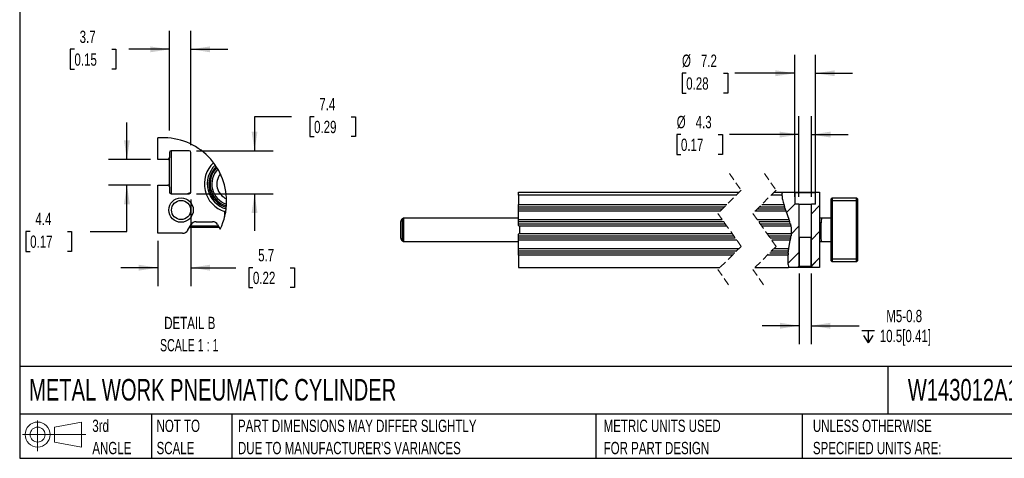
# Model space of a CAD drawing. Header units: millimetres. Extents: x 13 to 546, y 13 to 419.
# Tile 1 of 6: x 13 to 352, y 13 to 164. Entities that reach past the tile are written whole.
import ezdxf

# ---------------------------------------------------------------- set-up
doc = ezdxf.new("R2010")
doc.units = ezdxf.units.MM
doc.header["$LTSCALE"] = 2
doc.linetypes.add('SLD-Dashed', pattern=[1.905, 1.27, -0.635])
doc.linetypes.add('SLD-Solid', pattern=[0])
doc.layers.add('DIMENSIONS', color=140, linetype='SLD-Solid', lineweight=25)
doc.layers.add('TEXT', color=140, linetype='SLD-Solid', lineweight=25)
doc.layers.add('HATCH', color=6, linetype='SLD-Solid')
doc.layers.add('SLD-DEFPOINTS', color=7, linetype='Continuous')
doc.styles.add('SLDTEXTSTYLE0', font='TXT', dxfattribs={"width": 0.7})
doc.styles.add('SLDTEXTSTYLE2', font='TXT', dxfattribs={"width": 0.645455})
doc.dimstyles.new('SLDDIMSTYLE2', dxfattribs={"dimtxt": 4.316016, "dimasz": 6.604, "dimexe": 0, "dimexo": 0.0625, "dimgap": 1.079004, "dimtad": 0, "dimtih": 1, "dimtoh": 1, "dimdec": 1, "dimrnd": 1e-09, "dimzin": 12, "dimdsep": 46, "dimtxsty": 'SLDTEXTSTYLE0', "dimsah": 1, "dimcen": 0.09, "dimadec": 0, "dimazin": 3, "dimtfac": 1, "dimtdec": 1, "dimtmove": 0, "dimatfit": 0, "dimfxl": 0, "dimfrac": 2, "dimtolj": 1, "dimtzin": 12, "dimarcsym": 0})
doc.dimstyles.new('SLDDIMSTYLE5', dxfattribs={"dimtxt": 4.316016, "dimasz": 6.604, "dimexe": 0, "dimexo": 0.0625, "dimgap": 1.079004, "dimtad": 0, "dimtih": 1, "dimtoh": 1, "dimdec": 1, "dimlfac": 0.5, "dimrnd": 1e-09, "dimzin": 12, "dimdsep": 46, "dimtxsty": 'SLDTEXTSTYLE0', "dimsah": 1, "dimcen": 0.09, "dimadec": 0, "dimazin": 3, "dimtfac": 1, "dimtdec": 1, "dimtmove": 0, "dimatfit": 0, "dimfxl": 0, "dimfrac": 2, "dimtolj": 1, "dimtzin": 12, "dimarcsym": 0})

# ---------------------------------------------------------------- blocks, each defined once
blk = doc.blocks.new('Block11')
at = {"color": 7, "linetype": 'SLD-Solid', "lineweight": 18}
for p, q in [((5.18, 10.62), (5.18, 0)), ((10.96, 8.33), (20.35, 10.06)), ((10.96, 3.19), (10.96, 8.33)), ((20.35, 10.06), (20.35, 1.46)), ((0, 5.76), (21.75, 5.76)), ((10.96, 3.19), (20.35, 1.46))]:
    blk.add_line(p, q, dxfattribs=at)
for radius in [4.3, 2.57]:
    blk.add_circle((5.18, 5.76), radius, dxfattribs=at)
blk = doc.blocks.new('Block12')
at = {"layer": 'SLD-DEFPOINTS'}
blk.add_blockref('Block11', (0, 0), dxfattribs=at)
blk = doc.blocks.new('SW_NOTE_0_1')
at = {"layer": 'TEXT', "color": 0, "char_height": 4.2333, "attachment_point": 1, "style": 'SLDTEXTSTYLE0'}
for s, insert in [('UNLESS OTHERWISE', (0, 5.46)), ('SPECIFIED UNITS ARE:', (0, -2.19))]:
    blk.add_mtext(s, dxfattribs=dict(at, insert=insert))
blk = doc.blocks.new('SW_NOTE_0_2')
at = {"layer": 'TEXT', "color": 0, "char_height": 4.2333, "attachment_point": 1, "style": 'SLDTEXTSTYLE0'}
for s, insert in [('PART DIMENSIONS MAY DIFFER SLIGHTLY', (0, 5.46)), ("DUE TO MANUFACTURER'S VARIANCES", (0, -2.19))]:
    blk.add_mtext(s, dxfattribs=dict(at, insert=insert))
blk = doc.blocks.new('SW_NOTE_0_3')
at = {"layer": 'TEXT', "color": 0, "char_height": 4.233, "attachment_point": 1, "style": 'SLDTEXTSTYLE0'}
for s, insert in [('NOT TO', (0, 5.46)), ('SCALE', (0, -2.19))]:
    blk.add_mtext(s, dxfattribs=dict(at, insert=insert))
blk = doc.blocks.new('SW_NOTE_0_4')
at = {"layer": 'TEXT', "color": 0, "char_height": 4.233, "attachment_point": 1, "style": 'SLDTEXTSTYLE0'}
for s, insert in [('3rd', (0, 5.46)), ('ANGLE', (0, -2.19))]:
    blk.add_mtext(s, dxfattribs=dict(at, insert=insert))
blk = doc.blocks.new('SW_NOTE_0_5')
at = {"layer": 'TEXT', "color": 0, "char_height": 4.2333, "attachment_point": 1, "style": 'SLDTEXTSTYLE0'}
for s, insert in [('METRIC UNITS USED', (0, 5.46)), ('FOR PART DESIGN', (0, -2.19))]:
    blk.add_mtext(s, dxfattribs=dict(at, insert=insert))
blk = doc.blocks.new('_D_27')
at = {"layer": 'DIMENSIONS'}
for p, q in [((279.47, 102.67), (279.47, 151.58)), ((286.67, 102.67), (286.67, 151.58)), ((242.14, 145.23), (240.69, 145.23)), ((240.69, 145.23), (240.69, 138.37)), ((254.97, 145.23), (256.42, 145.23)), ((256.42, 145.23), (256.42, 138.37)), ((279.47, 145.23), (258.83, 145.23)), ((286.67, 145.23), (299.37, 145.23)), ((240.69, 138.37), (242.14, 138.37)), ((256.42, 138.37), (254.97, 138.37))]:
    blk.add_line(p, q, dxfattribs=at)
for points in [[(279.47, 145.23), (272.87, 146.25), (272.87, 144.22)], [(286.67, 145.23), (293.28, 144.22), (293.28, 146.25)]]:
    blk.add_solid(points, dxfattribs=at)
at = {"layer": 'DIMENSIONS', "char_height": 4.233, "attachment_point": 1, "style": 'SLDTEXTSTYLE0'}
for s, insert in [('%%c', (240.68, 151.66)), ('7.2', (247.2, 151.66)), ('0.28', (242.14, 143.83))]:
    blk.add_mtext(s, dxfattribs=dict(at, insert=insert))
blk = doc.blocks.new('_D_28')
at = {"layer": 'DIMENSIONS'}
for p, q in [((280.92, 102.67), (280.92, 130.48)), ((285.22, 102.67), (285.22, 130.48)), ((240.33, 124.13), (238.89, 124.13)), ((238.89, 124.13), (238.89, 117.27)), ((253.16, 124.13), (254.61, 124.13)), ((254.61, 124.13), (254.61, 117.27)), ((280.92, 124.13), (257.03, 124.13)), ((285.22, 124.13), (297.92, 124.13)), ((238.89, 117.27), (240.33, 117.27)), ((254.61, 117.27), (253.16, 117.27))]:
    blk.add_line(p, q, dxfattribs=at)
for points in [[(280.92, 124.13), (274.32, 125.14), (274.32, 123.11)], [(285.22, 124.13), (291.83, 123.11), (291.83, 125.14)]]:
    blk.add_solid(points, dxfattribs=at)
at = {"layer": 'DIMENSIONS', "char_height": 4.233, "attachment_point": 1, "style": 'SLDTEXTSTYLE0'}
for s, insert in [('%%c', (238.87, 130.55)), ('4.3', (245.39, 130.55)), ('0.17', (240.33, 122.72))]:
    blk.add_mtext(s, dxfattribs=dict(at, insert=insert))
blk = doc.blocks.new('SW_SYMBOL_HOLE_DEPTH')
at = {"layer": 'DIMENSIONS', "color": 0}
for p, q in [((0, 1750), (1600, 1750)), ((800, 1750), (800, 150)), ((200, 1110), (800, 150)), ((1400, 1110), (800, 150))]:
    blk.add_line(p, q, dxfattribs=at)
blk = doc.blocks.new('_D_29')
at = {"layer": 'DIMENSIONS'}
for p, q in [((281.02, 76.29), (281.02, 51.98)), ((285.12, 76.29), (285.12, 51.98)), ((281.02, 58.33), (268.32, 58.33)), ((285.12, 58.33), (301.63, 58.33))]:
    blk.add_line(p, q, dxfattribs=at)
for points in [[(281.02, 58.33), (274.42, 59.34), (274.42, 57.31)], [(285.12, 58.33), (291.73, 57.31), (291.73, 59.34)]]:
    blk.add_solid(points, dxfattribs=at)
at = {"layer": 'DIMENSIONS', "xscale": 0.002688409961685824, "yscale": 0.002688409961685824, "zscale": 0.002688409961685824}
blk.add_blockref('SW_SYMBOL_HOLE_DEPTH', (302.6, 52.04), dxfattribs=at)
at = {"layer": 'DIMENSIONS', "char_height": 4.233, "attachment_point": 1, "style": 'SLDTEXTSTYLE0'}
for s, insert in [('M5-0.8', (311, 63.79)), ('10.5[0.41]', (308.77, 56.93))]:
    blk.add_mtext(s, dxfattribs=dict(at, insert=insert))
blk = doc.blocks.new('SW_HATCH_0')
at = {"layer": 'HATCH', "color": 0}
for p, q in [((0, 0), (2.81, 2.81)), ((0, 0), (2.81, 2.81)), ((8.51, -0.47), (11.36, 2.38)), ((8.51, -0.47), (11.36, 2.38)), ((1.57, -7.42), (4.21, -4.77)), ((1.57, -7.42), (4.21, -4.77)), ((8.41, -9.55), (11.36, -6.6)), ((8.51, -9.45), (11.36, -6.6)), ((0.44, -17.52), (4.31, -13.65)), ((0.44, -17.52), (4.21, -13.75)), ((8.43, -18.51), (11.36, -15.58)), ((8.51, -18.43), (11.36, -15.58))]:
    blk.add_line(p, q, dxfattribs=at)
blk = doc.blocks.new('_D_35')
at = {"layer": 'DIMENSIONS'}
for p, q in [((64.25, 125.49), (64.25, 159.82)), ((71.65, 120.49), (71.65, 159.82)), ((31.54, 153.47), (30.09, 153.47)), ((30.09, 153.47), (30.09, 146.61)), ((44.37, 153.47), (45.82, 153.47)), ((45.82, 153.47), (45.82, 146.61)), ((64.25, 153.47), (50.22, 153.47)), ((71.65, 153.47), (84.35, 153.47)), ((30.09, 146.61), (31.54, 146.61)), ((45.82, 146.61), (44.37, 146.61))]:
    blk.add_line(p, q, dxfattribs=at)
for points in [[(64.25, 153.47), (57.65, 154.48), (57.65, 152.45)], [(71.65, 153.47), (78.26, 152.45), (78.26, 154.48)]]:
    blk.add_solid(points, dxfattribs=at)
at = {"layer": 'DIMENSIONS', "char_height": 4.233, "attachment_point": 1, "style": 'SLDTEXTSTYLE0'}
for s, insert in [('3.7', (33.34, 159.89)), ('0.15', (31.54, 152.06))]:
    blk.add_mtext(s, dxfattribs=dict(at, insert=insert))
blk = doc.blocks.new('_D_36')
at = {"layer": 'DIMENSIONS'}
for p, q in [((49.61, 115.55), (49.61, 128.25)), ((57.71, 115.55), (43.26, 115.55)), ((57.71, 106.75), (43.26, 106.75)), ((49.61, 90.78), (49.61, 106.75)), ((16.3, 90.78), (14.85, 90.78)), ((14.85, 90.78), (14.85, 83.92)), ((29.13, 90.78), (30.58, 90.78)), ((30.58, 90.78), (30.58, 83.92)), ((36.91, 90.78), (49.61, 90.78)), ((14.85, 83.92), (16.3, 83.92)), ((30.58, 83.92), (29.13, 83.92))]:
    blk.add_line(p, q, dxfattribs=at)
for points in [[(49.61, 115.55), (50.63, 122.16), (48.59, 122.16)], [(49.61, 106.75), (48.59, 100.15), (50.63, 100.15)]]:
    blk.add_solid(points, dxfattribs=at)
at = {"layer": 'DIMENSIONS', "char_height": 4.233, "attachment_point": 1, "style": 'SLDTEXTSTYLE0'}
for s, insert in [('4.4', (18.1, 97.2)), ('0.17', (16.3, 89.38))]:
    blk.add_mtext(s, dxfattribs=dict(at, insert=insert))
blk = doc.blocks.new('_D_37')
at = {"layer": 'DIMENSIONS'}
for p, q in [((106.25, 130.27), (93.55, 130.27)), ((93.55, 130.27), (93.55, 118.55)), ((114.03, 130.27), (112.58, 130.27)), ((112.58, 130.27), (112.58, 123.41)), ((126.86, 130.27), (128.31, 130.27)), ((128.31, 130.27), (128.31, 123.41)), ((112.58, 123.41), (114.03, 123.41)), ((128.31, 123.41), (126.86, 123.41)), ((73.59, 118.55), (99.9, 118.55)), ((73.59, 103.75), (99.9, 103.75)), ((93.55, 103.75), (93.55, 91.05))]:
    blk.add_line(p, q, dxfattribs=at)
for points in [[(93.55, 118.55), (94.56, 125.16), (92.53, 125.16)], [(93.55, 103.75), (92.53, 97.15), (94.56, 97.15)]]:
    blk.add_solid(points, dxfattribs=at)
at = {"layer": 'DIMENSIONS', "char_height": 4.233, "attachment_point": 1, "style": 'SLDTEXTSTYLE0'}
for s, insert in [('7.4', (115.83, 136.69)), ('0.29', (114.03, 128.87))]:
    blk.add_mtext(s, dxfattribs=dict(at, insert=insert))
blk = doc.blocks.new('_D_38')
at = {"layer": 'DIMENSIONS'}
for p, q in [((71.65, 101.81), (71.65, 71.96)), ((60.25, 87.61), (60.25, 71.96)), ((60.25, 78.31), (47.55, 78.31)), ((71.65, 78.31), (87.14, 78.31)), ((92.99, 78.31), (91.54, 78.31)), ((91.54, 78.31), (91.54, 71.45)), ((105.81, 78.31), (107.26, 78.31)), ((107.26, 78.31), (107.26, 71.45)), ((91.54, 71.45), (92.99, 71.45)), ((107.26, 71.45), (105.81, 71.45))]:
    blk.add_line(p, q, dxfattribs=at)
for points in [[(60.25, 78.31), (53.65, 79.33), (53.65, 77.29)], [(71.65, 78.31), (78.26, 77.29), (78.26, 79.33)]]:
    blk.add_solid(points, dxfattribs=at)
at = {"layer": 'DIMENSIONS', "char_height": 4.233, "attachment_point": 1, "style": 'SLDTEXTSTYLE0'}
for s, insert in [('5.7', (94.78, 84.73)), ('0.22', (92.99, 76.91))]:
    blk.add_mtext(s, dxfattribs=dict(at, insert=insert))
blk = doc.blocks.new('SW_NOTE_0_7')
at = {"layer": 'TEXT', "color": 0, "attachment_point": 2}
for s, insert, char_height, style in [('DETAIL B', (12.83, 5.46), 4.233, 'SLDTEXTSTYLE0'), ('SCALE 1 : 1', (12.63, -2.19), 4.2333, 'SLDTEXTSTYLE2')]:
    blk.add_mtext(s, dxfattribs=dict(at, insert=insert, char_height=char_height, style=style))

msp = doc.modelspace()

# ---------------------------------------------------------------- linework, layer by layer
for p, q in [((60.25, 115.55), (60.25, 122.99)), ((60.25, 115.55), (60.25, 122.99)), ((63.65, 115.55), (60.25, 115.55)), ((63.65, 115.55), (60.25, 115.55)), ((64.25, 117.95), (64.25, 116.15)), ((64.25, 117.95), (64.25, 116.15)), ((64.25, 106.15), (64.25, 116.15)), ((71.05, 118.55), (64.85, 118.55)), ((71.05, 118.55), (64.85, 118.55)), ((64.85, 118.55), (64.85, 103.75)), ((71.65, 104.35), (71.65, 117.95)), ((71.65, 104.35), (71.65, 117.95)), ((60.25, 90.15), (60.25, 106.75)), ((60.25, 106.75), (63.65, 106.75)), ((60.25, 90.15), (60.25, 106.75)), ((60.25, 106.75), (63.65, 106.75)), ((64.25, 106.15), (64.25, 104.35)), ((64.25, 106.15), (64.25, 104.35)), ((64.85, 103.75), (71.05, 103.75)), ((64.85, 103.75), (71.05, 103.75)), ((184.36, 103.33), (184.36, 104.33)), ((184.36, 104.33), (260.39, 104.33)), ((184.36, 103.33), (184.36, 104.33)), ((184.36, 104.33), (260.39, 104.33)), ((184.36, 103.33), (184.36, 100.06)), ((259.39, 103.33), (184.36, 103.33)), ((184.36, 103.33), (184.36, 100.06)), ((259.39, 103.33), (184.36, 103.33)), ((275.09, 103.33), (271.39, 103.33)), ((275.09, 103.33), (271.39, 103.33)), ((272.39, 104.33), (275.15, 104.33)), ((272.39, 104.33), (275.15, 104.33)), ((275.15, 104.33), (279.27, 104.33)), ((275.15, 104.33), (279.27, 104.33)), ((279.27, 104.33), (279.47, 104.13)), ((279.27, 104.33), (286.87, 104.33)), ((279.27, 104.33), (279.47, 104.13)), ((279.27, 104.33), (286.87, 104.33)), ((279.47, 104.13), (279.47, 100.13)), ((286.67, 104.13), (279.47, 104.13)), ((279.47, 104.13), (279.47, 100.13)), ((286.67, 104.13), (279.47, 104.13)), ((286.67, 104.13), (286.87, 104.33)), ((286.67, 104.13), (286.87, 104.33)), ((286.67, 100.13), (286.67, 104.13)), ((286.67, 100.13), (286.67, 104.13)), ((286.87, 104.33), (288.07, 104.33)), ((286.87, 104.33), (288.07, 104.33)), ((288.07, 104.33), (288.07, 78.33)), ((288.07, 104.33), (288.07, 78.33)), ((292.37, 102.33), (292.07, 102.03)), ((292.07, 101.2), (292.07, 102.03)), ((292.37, 102.33), (292.37, 101.33)), ((292.37, 102.33), (300.77, 102.33)), ((300.77, 101.33), (300.77, 102.33)), ((300.77, 102.33), (301.07, 102.03)), ((301.07, 102.03), (301.07, 101.2)), ((184.36, 100.06), (256.12, 100.06)), ((184.36, 99.19), (184.36, 100.06)), ((184.36, 100.06), (256.12, 100.06)), ((184.36, 99.19), (184.36, 100.06)), ((255.26, 99.19), (184.36, 99.19)), ((184.36, 98.62), (184.36, 99.19)), ((255.26, 99.19), (184.36, 99.19)), ((184.36, 98.62), (184.36, 99.19)), ((184.36, 98.62), (254.68, 98.62)), ((184.36, 97.75), (184.36, 98.62)), ((184.36, 98.62), (254.68, 98.62)), ((184.36, 97.75), (184.36, 98.62)), ((266.68, 98.62), (276.23, 98.62)), ((266.68, 98.62), (276.23, 98.62)), ((276.03, 99.19), (267.26, 99.19)), ((276.03, 99.19), (267.26, 99.19)), ((268.12, 100.06), (275.74, 100.06)), ((268.12, 100.06), (275.74, 100.06)), ((276.23, 98.62), (276.03, 99.19)), ((276.23, 98.62), (276.03, 99.19)), ((280.92, 100.13), (279.47, 100.13)), ((280.92, 100.13), (279.47, 100.13)), ((280.92, 100.13), (280.92, 78.78)), ((280.92, 100.13), (285.22, 100.13)), ((280.92, 100.13), (280.92, 88.83)), ((280.92, 100.13), (285.22, 100.13)), ((285.22, 78.78), (285.22, 100.13)), ((286.67, 100.13), (285.22, 100.13)), ((285.22, 88.83), (285.22, 100.13)), ((286.67, 100.13), (285.22, 100.13)), ((292.07, 101.2), (292.37, 101.33)), ((292.07, 81.45), (292.07, 101.2)), ((292.37, 101.33), (292.37, 81.33)), ((300.77, 101.33), (292.37, 101.33)), ((300.77, 81.33), (300.77, 101.33)), ((301.07, 101.2), (300.77, 101.33)), ((301.07, 101.2), (301.07, 81.45)), ((83.25, 97.61), (83.69, 97.94)), ((83.25, 97.61), (83.69, 97.94)), ((83.25, 97.61), (83.25, 95.77)), ((83.25, 97.61), (83.25, 95.77)), ((144.86, 95.33), (144.36, 95.04)), ((144.36, 95.04), (144.36, 91.33)), ((184.36, 95.33), (144.86, 95.33)), ((144.86, 95.33), (144.86, 91.33)), ((253.81, 97.75), (184.36, 97.75)), ((184.36, 94.91), (184.36, 97.75)), ((253.81, 97.75), (184.36, 97.75)), ((184.36, 94.91), (184.36, 97.75)), ((184.36, 94.91), (254.54, 94.91)), ((184.36, 94.04), (184.36, 94.91)), ((184.36, 94.91), (254.54, 94.91)), ((184.36, 94.04), (184.36, 94.91)), ((276.55, 97.75), (265.81, 97.75)), ((276.55, 97.75), (265.81, 97.75)), ((266.54, 94.91), (277.56, 94.91)), ((266.54, 94.91), (277.56, 94.91)), ((277.56, 94.91), (276.55, 97.75)), ((277.56, 94.91), (276.55, 97.75)), ((288.81, 95.33), (288.07, 95.33)), ((292.07, 95.33), (288.81, 95.33)), ((70.52, 91.15), (71.68, 93.15)), ((70.52, 91.15), (71.68, 93.15)), ((81.41, 92.15), (71.1, 92.15)), ((71.44, 92.75), (81.06, 92.75)), ((73.41, 94.15), (79.1, 94.15)), ((73.41, 94.15), (79.1, 94.15)), ((80.83, 93.15), (81.73, 91.6)), ((80.83, 93.15), (81.73, 91.6)), ((143.86, 91.33), (143.86, 94.17)), ((255.15, 94.04), (184.36, 94.04)), ((184.36, 93.46), (184.36, 94.04)), ((255.15, 94.04), (184.36, 94.04)), ((184.36, 93.46), (184.36, 94.04)), ((184.36, 92.83), (184.36, 93.46)), ((184.36, 93.46), (255.56, 93.46)), ((184.36, 92.83), (184.36, 93.46)), ((184.36, 93.46), (255.56, 93.46)), ((184.86, 92.33), (184.6, 92.6)), ((256.17, 92.6), (184.6, 92.6)), ((184.86, 92.33), (184.6, 92.6)), ((256.17, 92.6), (184.6, 92.6)), ((184.86, 90.33), (184.86, 92.33)), ((184.86, 90.33), (184.86, 92.33)), ((277.82, 94.04), (267.15, 94.04)), ((277.82, 94.04), (267.15, 94.04)), ((267.56, 93.46), (277.97, 93.46)), ((267.56, 93.46), (277.97, 93.46)), ((278.16, 92.6), (268.17, 92.6)), ((278.16, 92.6), (268.17, 92.6)), ((277.97, 93.46), (277.82, 94.04)), ((277.97, 93.46), (277.82, 94.04)), ((288.07, 93.83), (288.65, 93.83)), ((68.79, 90.15), (60.25, 90.15)), ((68.79, 90.15), (60.25, 90.15)), ((143.86, 88.48), (143.86, 91.33)), ((144.36, 91.33), (144.36, 87.62)), ((144.86, 91.33), (144.86, 87.33)), ((184.36, 89.19), (184.36, 89.83)), ((184.36, 89.19), (184.36, 89.83)), ((258.57, 89.19), (184.36, 89.19)), ((184.36, 88.62), (184.36, 89.19)), ((258.57, 89.19), (184.36, 89.19)), ((184.36, 88.62), (184.36, 89.19)), ((184.36, 88.62), (258.98, 88.62)), ((184.36, 87.75), (184.36, 88.62)), ((184.36, 88.62), (258.98, 88.62)), ((184.36, 87.75), (184.36, 88.62)), ((184.6, 90.06), (184.86, 90.33)), ((184.6, 90.06), (184.86, 90.33)), ((184.6, 90.06), (257.96, 90.06)), ((184.6, 90.06), (257.96, 90.06)), ((269.96, 90.06), (278.29, 90.06)), ((269.96, 90.06), (278.29, 90.06)), ((278.2, 89.19), (270.57, 89.19)), ((278.2, 89.19), (270.57, 89.19)), ((270.98, 88.62), (278.11, 88.62)), ((270.98, 88.62), (278.11, 88.62)), ((278.11, 88.62), (278.2, 89.19)), ((278.11, 88.62), (278.2, 89.19)), ((280.92, 88.83), (281.02, 88.83)), ((281.02, 88.83), (281.02, 78.83)), ((281.02, 88.83), (285.12, 88.83)), ((285.12, 78.83), (285.12, 88.83)), ((285.12, 88.83), (285.22, 88.83)), ((288.61, 88.83), (288.07, 88.83)), ((144.36, 87.62), (144.86, 87.33)), ((144.86, 87.33), (184.36, 87.33)), ((259.59, 87.75), (184.36, 87.75)), ((184.36, 84.91), (184.36, 87.75)), ((259.59, 87.75), (184.36, 87.75)), ((184.36, 84.91), (184.36, 87.75)), ((184.36, 84.91), (260.32, 84.91)), ((184.36, 84.04), (184.36, 84.91)), ((184.36, 84.91), (260.32, 84.91)), ((184.36, 84.04), (184.36, 84.91)), ((277.96, 87.75), (271.59, 87.75)), ((277.96, 87.75), (271.59, 87.75)), ((272.32, 84.91), (277.45, 84.91)), ((272.32, 84.91), (277.45, 84.91)), ((277.45, 84.91), (277.96, 87.75)), ((277.45, 84.91), (277.96, 87.75)), ((288.07, 87.33), (288.7, 87.33)), ((288.7, 87.33), (292.07, 87.33)), ((259.45, 84.04), (184.36, 84.04)), ((184.36, 83.46), (184.36, 84.04)), ((259.45, 84.04), (184.36, 84.04)), ((184.36, 83.46), (184.36, 84.04)), ((184.36, 82.6), (184.36, 83.46)), ((184.36, 83.46), (258.87, 83.46)), ((184.36, 82.6), (184.36, 83.46)), ((184.36, 83.46), (258.87, 83.46)), ((184.36, 82.6), (184.36, 78.33)), ((258.01, 82.6), (184.36, 82.6)), ((184.36, 82.6), (184.36, 78.33)), ((258.01, 82.6), (184.36, 82.6)), ((277.17, 82.6), (270.01, 82.6)), ((277.17, 82.6), (270.01, 82.6)), ((270.87, 83.46), (277.25, 83.46)), ((270.87, 83.46), (277.25, 83.46)), ((277.32, 84.04), (271.45, 84.04)), ((277.32, 84.04), (271.45, 84.04)), ((277.25, 83.46), (277.32, 84.04)), ((277.25, 83.46), (277.32, 84.04)), ((292.07, 80.63), (292.07, 81.45)), ((292.07, 81.45), (292.37, 81.33)), ((301.07, 81.45), (300.77, 81.33)), ((301.07, 81.45), (301.07, 80.63)), ((184.36, 78.33), (253.74, 78.33)), ((184.36, 78.33), (253.74, 78.33)), ((265.74, 78.33), (277.37, 78.33)), ((265.74, 78.33), (277.37, 78.33)), ((280.47, 78.33), (277.37, 78.33)), ((280.52, 78.33), (277.37, 78.33)), ((280.92, 78.78), (280.47, 78.33)), ((280.52, 78.33), (281.02, 78.83)), ((285.62, 78.33), (280.52, 78.33)), ((281.02, 78.83), (285.12, 78.83)), ((285.12, 78.83), (285.62, 78.33)), ((285.67, 78.33), (285.22, 78.78)), ((288.07, 78.33), (285.62, 78.33)), ((288.07, 78.33), (285.67, 78.33)), ((292.07, 80.63), (292.37, 80.33)), ((292.37, 81.33), (292.37, 80.33)), ((292.37, 81.33), (300.77, 81.33)), ((300.77, 80.33), (292.37, 80.33)), ((300.77, 80.33), (300.77, 81.33)), ((301.07, 80.63), (300.77, 80.33))]:
    msp.add_line(p, q)
at = {"color": 7, "linetype": 'SLD-Dashed', "lineweight": 18}
for p, q in [((257.06, 110.68), (261.06, 105)), ((269.06, 110.68), (273.06, 105)), ((261.06, 105), (253.06, 97)), ((273.06, 105), (265.06, 97)), ((253.06, 97), (261.06, 85.65)), ((265.06, 97), (273.06, 85.65)), ((261.06, 85.65), (253.06, 77.65)), ((273.06, 85.65), (265.06, 77.65)), ((253.06, 77.65), (257.06, 71.98)), ((265.06, 77.65), (269.06, 71.98))]:
    msp.add_line(p, q, dxfattribs=at)
at = {"flags": 128}
for points in [[(70.29, 103.75), (71.1, 104.09), (71.63, 104.2)], [(184.36, 92.83), (184.49, 92.7), (184.6, 92.6)], [(184.36, 92.83), (184.49, 92.7), (184.6, 92.6)], [(184.6, 90.06), (184.47, 89.93), (184.36, 89.83)], [(184.6, 90.06), (184.47, 89.93), (184.36, 89.83)]]:
    msp.add_lwpolyline(points, dxfattribs=at)
for radius in [4.2, 4.2, 3.3, 3.3]:
    msp.add_circle((68.25, 98.15), radius)
for centre, radius, start, end in [((63.65, 116.15), 0.6, 270.0002, 360), ((63.65, 116.15), 0.6, 270.0002, 360), ((64.85, 117.95), 0.6, 90.0001, 179.9999), ((64.85, 117.95), 0.6, 90.0001, 179.9999), ((71.05, 117.95), 0.6, 0.0002, 89.9998), ((71.05, 117.95), 0.6, 0.0002, 89.9998), ((86.22, 107.12), 9.96, 132.7406, 252.689), ((86.22, 107.12), 9.96, 132.7406, 252.689), ((86.21, 107.15), 8.95, 133.5817, 254.2199), ((86.21, 107.15), 8.95, 133.5817, 254.2199), ((86.22, 107.13), 8.37, 134.2879, 253.4114), ((86.22, 107.13), 8.37, 134.2879, 253.4114), ((86.17, 107.14), 7.92, 134.6748, 253.0948), ((86.17, 107.14), 7.34, 135.7563, 252.0178), ((86.18, 107.13), 5.61, 141.4977, 246.2417), ((63.65, 106.15), 0.6, 359.9998, 90.0004), ((63.65, 106.15), 0.6, 359.9998, 90.0004), ((64.85, 104.35), 0.6, 180.0001, 269.9999), ((64.85, 104.35), 0.6, 180.0001, 269.9999), ((71.05, 104.35), 0.6, 270.0002, 359.9998), ((71.05, 104.35), 0.6, 270.0002, 359.9998), ((144.86, 94.17), 1, 120.0002, 179.9997), ((73.41, 92.15), 2, 90, 150.0001), ((73.41, 92.15), 2, 90, 150.0001), ((79.1, 92.15), 2, 29.9998, 90), ((79.1, 92.15), 2, 29.9998, 90), ((68.79, 92.15), 2, 270, 329.9999), ((68.79, 92.15), 2, 270, 329.9999), ((144.86, 88.48), 1, 180.0003, 239.9998)]:
    msp.add_arc(centre, radius, start, end)
for points, knots in [([(275.15, 104.33), (275.15, 104.31), (275.14, 104.24), (275.12, 104.08), (275.1, 103.84), (275.09, 103.58), (275.09, 103.4), (275.09, 103.33)], [0, 0, 0, 0, 0.056073, 0.217048, 0.466516, 0.776495, 1, 1, 1, 1]), ([(275.15, 104.33), (275.15, 104.31), (275.14, 104.24), (275.12, 104.08), (275.1, 103.84), (275.09, 103.58), (275.09, 103.4), (275.09, 103.33)], [0, 0, 0, 0, 0.056073, 0.217048, 0.466516, 0.776495, 1, 1, 1, 1]), ([(275.09, 103.33), (275.14, 102.8), (275.24, 101.69), (275.57, 100.62), (275.74, 100.06)], [0, 0, 0, 0, 0.476742, 1, 1, 1, 1]), ([(275.09, 103.33), (275.14, 102.8), (275.24, 101.69), (275.57, 100.62), (275.74, 100.06)], [0, 0, 0, 0, 0.476742, 1, 1, 1, 1]), ([(275.74, 100.06), (275.78, 99.95), (275.85, 99.73), (275.94, 99.44), (276, 99.27), (276.03, 99.19)], [0, 0, 0, 0, 0.397481, 0.750084, 1, 1, 1, 1]), ([(275.74, 100.06), (275.78, 99.95), (275.85, 99.73), (275.94, 99.44), (276, 99.27), (276.03, 99.19)], [0, 0, 0, 0, 0.397481, 0.750084, 1, 1, 1, 1]), ([(276.55, 97.75), (276.51, 97.87), (276.43, 98.09), (276.32, 98.37), (276.26, 98.55), (276.23, 98.62)], [0, 0, 0, 0, 0.402043, 0.758549, 1, 1, 1, 1]), ([(276.55, 97.75), (276.51, 97.87), (276.43, 98.09), (276.32, 98.37), (276.26, 98.55), (276.23, 98.62)], [0, 0, 0, 0, 0.402043, 0.758549, 1, 1, 1, 1]), ([(277.82, 94.04), (277.8, 94.11), (277.76, 94.28), (277.67, 94.55), (277.61, 94.77), (277.57, 94.89), (277.56, 94.91)], [0, 0, 0, 0, 0.246286, 0.572212, 0.952727, 1, 1, 1, 1]), ([(277.82, 94.04), (277.8, 94.11), (277.76, 94.28), (277.67, 94.55), (277.61, 94.77), (277.57, 94.89), (277.56, 94.91)], [0, 0, 0, 0, 0.246286, 0.572212, 0.952727, 1, 1, 1, 1]), ([(288.7, 87.38), (288.7, 87.37), (288.72, 87.23), (288.65, 88.09), (288.62, 88.49), (288.56, 89.7), (288.53, 90.89), (288.55, 92.2), (288.61, 93.38), (288.69, 94.34), (288.76, 94.96), (288.8, 95.25), (288.81, 95.33)], [0, 0, 0, 0, 0.003108, 0.049652, 0.146682, 0.283664, 0.445008, 0.611823, 0.765712, 0.890639, 0.972288, 1, 1, 1, 1]), ([(277.97, 93.46), (277.99, 93.39), (278.03, 93.22), (278.09, 92.93), (278.14, 92.72), (278.16, 92.6)], [0, 0, 0, 0, 0.250489, 0.583282, 1, 1, 1, 1]), ([(277.97, 93.46), (277.99, 93.39), (278.03, 93.22), (278.09, 92.93), (278.14, 92.72), (278.16, 92.6)], [0, 0, 0, 0, 0.250489, 0.583282, 1, 1, 1, 1]), ([(278.16, 92.6), (278.25, 91.86), (278.35, 91.02), (278.3, 90.17), (278.29, 90.06)], [0, 0, 0, 0, 0.867173, 1, 1, 1, 1]), ([(278.16, 92.6), (278.25, 91.86), (278.35, 91.02), (278.3, 90.17), (278.29, 90.06)], [0, 0, 0, 0, 0.867173, 1, 1, 1, 1]), ([(277.96, 87.75), (277.98, 87.86), (278.02, 88.07), (278.07, 88.36), (278.1, 88.54), (278.11, 88.62)], [0, 0, 0, 0, 0.386878, 0.73018, 1, 1, 1, 1]), ([(277.96, 87.75), (277.98, 87.86), (278.02, 88.07), (278.07, 88.36), (278.1, 88.54), (278.11, 88.62)], [0, 0, 0, 0, 0.386878, 0.73018, 1, 1, 1, 1]), ([(278.29, 90.06), (278.28, 89.95), (278.26, 89.74), (278.23, 89.45), (278.21, 89.27), (278.2, 89.19)], [0, 0, 0, 0, 0.3825197, 0.7220811, 1, 1, 1, 1]), ([(278.29, 90.06), (278.28, 89.95), (278.26, 89.74), (278.23, 89.45), (278.21, 89.27), (278.2, 89.19)], [0, 0, 0, 0, 0.3825197, 0.7220811, 1, 1, 1, 1]), ([(277.32, 84.04), (277.33, 84.11), (277.35, 84.28), (277.4, 84.57), (277.43, 84.78), (277.45, 84.91)], [0, 0, 0, 0, 0.247051, 0.577688, 1, 1, 1, 1]), ([(277.32, 84.04), (277.33, 84.11), (277.35, 84.28), (277.4, 84.57), (277.43, 84.78), (277.45, 84.91)], [0, 0, 0, 0, 0.247051, 0.577688, 1, 1, 1, 1]), ([(277.17, 82.6), (277.16, 82.43), (277.1, 81.62), (277.06, 80.19), (277.27, 78.93), (277.37, 78.33)], [0, 0, 0, 0, 0.113401, 0.570806, 1, 1, 1, 1]), ([(277.17, 82.6), (277.16, 82.43), (277.1, 81.62), (277.06, 80.19), (277.27, 78.93), (277.37, 78.33)], [0, 0, 0, 0, 0.113401, 0.570806, 1, 1, 1, 1]), ([(277.25, 83.46), (277.24, 83.39), (277.23, 83.22), (277.2, 82.93), (277.18, 82.72), (277.17, 82.6)], [0, 0, 0, 0, 0.24817, 0.580654, 1, 1, 1, 1]), ([(277.25, 83.46), (277.24, 83.39), (277.23, 83.22), (277.2, 82.93), (277.18, 82.72), (277.17, 82.6)], [0, 0, 0, 0, 0.24817, 0.580654, 1, 1, 1, 1])]:
    msp.add_open_spline(points, degree=3, knots=knots)
at = {"layer": 'SLD-DEFPOINTS'}
for start, end in [(0, 94.6732), (334.0709, 0)]:
    msp.add_arc((62.04, 101.17), 21.89, start, end, dxfattribs=at)
at = {"layer": 'TEXT'}
for p, q in [((12.7, 419.1), (12.7, 12.7)), ((546.1, 44.25), (12.7, 44.25)), ((311.52, 44.25), (311.52, 27.94)), ((546.1, 27.94), (12.7, 27.94)), ((58.09, 27.94), (58.09, 12.7)), ((85.67, 27.94), (85.67, 12.7)), ((210.97, 27.94), (210.97, 12.7)), ((282, 27.94), (282, 12.7)), ((12.7, 12.7), (546.1, 12.7))]:
    msp.add_line(p, q, dxfattribs=at)

# ---------------------------------------------------------------- block references
at = {"layer": 'HATCH'}
msp.add_blockref('SW_HATCH_0', (276.71, 97.32), dxfattribs=at)
at = {"layer": 'SLD-DEFPOINTS'}
msp.add_blockref('Block12', (13.68, 15.11), dxfattribs=at)
at = {"layer": 'TEXT'}
for name, p in [('SW_NOTE_0_7', (58.42, 55.94)), ('SW_NOTE_0_4', (37.7, 20.54)), ('SW_NOTE_0_3', (59.81, 20.54)), ('SW_NOTE_0_2', (87.83, 20.54)), ('SW_NOTE_0_5', (213.71, 20.54)), ('SW_NOTE_0_1', (285.74, 20.54))]:
    msp.add_blockref(name, p, dxfattribs=at)

# ---------------------------------------------------------------- texts
at = {"layer": 'TEXT', "char_height": 7.4083, "attachment_point": 1, "style": 'SLDTEXTSTYLE0'}
for s, insert in [('METAL WORK PNEUMATIC CYLINDER', (15.93, 40)), ('W143012A150N', (318.42, 40))]:
    msp.add_mtext(s, dxfattribs=dict(at, insert=insert))

# ---------------------------------------------------------------- dimensions: what is measured, and where the dimension line sits
at = {"layer": 'DIMENSIONS'}
for base, p1, p2, picture, middle in [((71.65, 153.47), (64.25, 122.95), (71.65, 117.95), '_D_35', (37.96, 153.47)), ((60.25, 78.31), (71.65, 104.35), (60.25, 90.15), '_D_38', (99.4, 78.31))]:
    dim = msp.add_linear_dim(base=base, p1=p1, p2=p2, dimstyle='SLDDIMSTYLE5', dxfattribs=at)
    dim.commit()
    dim.dimension.update_dxf_attribs({"geometry": picture, "text_midpoint": middle, "dimtype": 160})
for base, p1, p2, text, picture, middle in [((279.47, 145.23), (286.67, 100.13), (279.47, 100.13), '%%c<>', '_D_27', (248.55, 145.23)), ((285.22, 124.13), (280.92, 100.13), (285.22, 100.13), '%%c<>', '_D_28', (246.75, 124.13)), ((281.02, 58.33), (285.12, 78.83), (281.02, 78.83), 'M5-0.8\\P{\\fGDT;x}10.5[0.41]', '_D_29', (321.07, 58.33))]:
    dim = msp.add_linear_dim(base=base, p1=p1, p2=p2, text=text, dimstyle='SLDDIMSTYLE2', dxfattribs=at)
    dim.commit()
    dim.dimension.update_dxf_attribs({"geometry": picture, "text_midpoint": middle, "dimtype": 160})
for base, p1, p2, picture, middle in [((93.55, 103.75), (71.05, 118.55), (71.05, 103.75), '_D_37', (93.55, 130.27)), ((49.61, 106.75), (60.25, 115.55), (60.25, 106.75), '_D_36', (49.61, 90.78))]:
    dim = msp.add_linear_dim(base=base, p1=p1, p2=p2, angle=90, dimstyle='SLDDIMSTYLE5', dxfattribs=at)
    dim.commit()
    dim.dimension.update_dxf_attribs({"geometry": picture, "text_midpoint": middle, "dimtype": 160})

doc.saveas('drawing.dxf')
